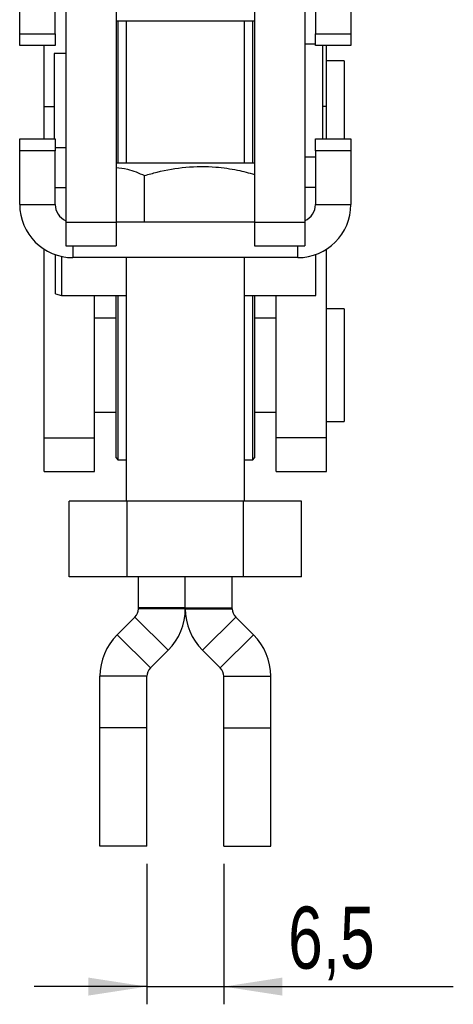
# Model space of a CAD drawing. Extents: x 48 to 577, y 21 to 436.
# Tile 7 of 11: x 350 to 387, y 192 to 275. Entities that reach past the tile are written whole.
import ezdxf

# ---------------------------------------------------------------- set-up
doc = ezdxf.new("R2010")
doc.units = 0
doc.header["$LTSCALE"] = 1.5
doc.layers.get('0').update_dxf_attribs({"linetype": 'CONTINUOUS'})
doc.styles.add('SLDTEXTSTYLE0', font='TXT', dxfattribs={"width": 0.75})
doc.dimstyles.new('SLDDIMSTYLE4', dxfattribs={"dimtxt": 5.25, "dimasz": 4.953, "dimexe": 0, "dimexo": 0.0625, "dimgap": 1.3125, "dimtad": 1, "dimdec": 3, "dimrnd": 1e-09, "dimzin": 12, "dimtxsty": 'SLDTEXTSTYLE0', "dimsah": 1, "dimcen": 0.09, "dimazin": 3, "dimtfac": 1, "dimtdec": 3, "dimtmove": 0, "dimatfit": 3, "dimtolj": 1, "dimtzin": 12})

# ---------------------------------------------------------------- blocks, each defined once
blk = doc.blocks.new('_D_9')
at = {"color": 7, "linetype": 'CONTINUOUS'}
for p, q in [((360.687, 203.855), (360.687, 191.957)), ((367.187, 203.855), (367.187, 191.957)), ((360.687, 193.457), (351.162, 193.457)), ((360.687, 193.457), (367.187, 193.457)), ((367.187, 193.457), (386.591, 193.457))]:
    blk.add_line(p, q, dxfattribs=at)
for points in [[(360.687, 193.457), (355.734, 194.219), (355.734, 192.695)], [(367.187, 193.457), (372.14, 192.695), (372.14, 194.219)]]:
    blk.add_solid(points, dxfattribs=at)
at = {"color": 7, "linetype": 'CONTINUOUS', "insert": (372.627, 200.225, -38.9), "char_height": 5.25, "attachment_point": 1, "style": 'SLDTEXTSTYLE0'}
blk.add_mtext('6,5', dxfattribs=at)

msp = doc.modelspace()

# ---------------------------------------------------------------- linework, layer by layer
at = {"color": 7, "linetype": 'CONTINUOUS'}
for p, q in [((353.837287, 280.147579), (353.837287, 258.147579)), ((358.087286, 280.147579), (358.087286, 258.147579)), ((369.787286, 280.147579), (369.787286, 258.147579)), ((374.037286, 280.147579), (374.037286, 258.147579)), ((349.937286, 274.097579), (349.937286, 278.64758)), ((352.937286, 274.097579), (352.937286, 278.64758)), ((374.937286, 278.64758), (374.937286, 274.097579)), ((377.937287, 278.64758), (377.937287, 274.097579)), ((369.787286, 275.147578), (358.087286, 275.147578)), ((358.237286, 275.147578), (358.237286, 263.147579)), ((358.937286, 275.147578), (358.937286, 263.147579)), ((368.937286, 263.147579), (368.937286, 275.147578)), ((369.637286, 263.147579), (369.637286, 275.147578)), ((349.937286, 274.097579), (352.937286, 274.097579)), ((349.937286, 273.097579), (349.937286, 274.097579)), ((352.937286, 274.097579), (352.937286, 273.097579)), ((374.937286, 274.097579), (377.937287, 274.097579)), ((374.937286, 273.097579), (374.937286, 274.097579)), ((377.937287, 274.097579), (377.937287, 273.097579)), ((352.937286, 273.097579), (349.937286, 273.097579)), ((352.001512, 267.934458), (352.001512, 273.097579)), ((374.937286, 273.210079), (374.037286, 273.210079)), ((377.937287, 273.097579), (374.937286, 273.097579)), ((375.537286, 273.097579), (375.537286, 269.001357)), ((375.87306, 267.934458), (375.87306, 273.097579)), ((353.837287, 272.416329), (352.837286, 272.416329)), ((352.837286, 272.416329), (352.837286, 268.90906)), ((377.373061, 271.806298), (375.87306, 271.806298)), ((377.373061, 271.806298), (377.373061, 265.197579)), ((352.837286, 268.90906), (352.837286, 265.197579)), ((375.537286, 269.001357), (375.537286, 265.197579)), ((352.001512, 265.197579), (352.001512, 267.934458)), ((375.87306, 265.197579), (375.87306, 267.934458)), ((349.937286, 264.197579), (349.937286, 265.197579)), ((349.937286, 265.197579), (352.937286, 265.197579)), ((352.937286, 265.197579), (352.937286, 264.197579)), ((374.937286, 265.197579), (377.937287, 265.197579)), ((374.937286, 264.197579), (374.937286, 265.197579)), ((377.937287, 265.197579), (377.937287, 264.197579)), ((352.937286, 264.197579), (349.937286, 264.197579)), ((349.937286, 259.647579), (349.937286, 264.197579)), ((352.937286, 264.478829), (353.837287, 264.478829)), ((352.937286, 259.647579), (352.937286, 264.197579)), ((377.937287, 264.197579), (374.937286, 264.197579)), ((374.937286, 264.197579), (374.937286, 259.647579)), ((377.937287, 264.197579), (377.937287, 259.647579)), ((374.037286, 263.685079), (374.937286, 263.685079)), ((369.787286, 263.147579), (358.087286, 263.147579)), ((360.492216, 258.147579), (360.492216, 262.099714)), ((349.937286, 259.647579), (352.937286, 259.647579)), ((374.937286, 259.647579), (377.937287, 259.647579)), ((353.837287, 258.147579), (353.837287, 256.147579)), ((353.837287, 258.147579), (358.087286, 258.147579)), ((369.787286, 258.147579), (358.087286, 258.147579)), ((358.087286, 258.147579), (358.087286, 256.147579)), ((369.787286, 258.147579), (374.037286, 258.147579)), ((369.787286, 258.147579), (369.787286, 256.147579)), ((374.037286, 258.147579), (374.037286, 256.147579)), ((352.001512, 239.887391), (352.001512, 255.863797)), ((353.837287, 256.147579), (358.087286, 256.147579)), ((369.787286, 256.147579), (374.037286, 256.147579)), ((375.87306, 239.887391), (375.87306, 255.863797)), ((352.958174, 252.076827), (352.958174, 255.397611)), ((353.458174, 255.255388), (353.458174, 251.942852)), ((373.437286, 255.147579), (354.437287, 255.147579)), ((358.937286, 255.147579), (358.937286, 234.547578)), ((368.937286, 234.547578), (368.937286, 255.147579)), ((374.958174, 251.942852), (374.958174, 255.412381)), ((352.958174, 252.076827), (353.458174, 251.942852)), ((353.458174, 251.942852), (358.937286, 251.942852)), ((356.251512, 239.887391), (356.251512, 251.942852)), ((358.087286, 238.197579), (358.087286, 251.942852)), ((358.237286, 251.942852), (358.237286, 238.04758)), ((368.937286, 251.942852), (374.958174, 251.942852)), ((369.637286, 238.04758), (369.637286, 251.942852)), ((369.787286, 251.942852), (369.787286, 238.197579)), ((371.62306, 239.887391), (371.62306, 251.942852)), ((358.087286, 250.016329), (356.251512, 250.016329)), ((371.62306, 250.016329), (369.787286, 250.016329)), ((377.373061, 250.810079), (375.87306, 250.810079)), ((377.373061, 250.810079), (377.373061, 241.285079)), ((356.251512, 242.078829), (358.087286, 242.078829)), ((369.787286, 242.078829), (371.62306, 242.078829)), ((375.87306, 241.285079), (377.373061, 241.285079)), ((352.001512, 239.887391), (356.251512, 239.887391)), ((352.001512, 237.047578), (352.001512, 239.887391)), ((356.251512, 237.047578), (356.251512, 239.887391)), ((375.87306, 239.887391), (371.62306, 239.887391)), ((371.62306, 237.047578), (371.62306, 239.887391)), ((375.87306, 237.047578), (375.87306, 239.887391)), ((358.087286, 238.197579), (358.237286, 238.04758)), ((358.237286, 238.04758), (358.937286, 238.04758)), ((368.937286, 238.04758), (369.637286, 238.04758)), ((369.637286, 238.04758), (369.787286, 238.197579)), ((352.001512, 237.047578), (356.251512, 237.047578)), ((371.62306, 237.047578), (375.87306, 237.047578)), ((354.122332, 228.14758), (354.122332, 234.547578)), ((359.029809, 234.547578), (354.122332, 234.547578)), ((359.029809, 228.14758), (359.029809, 234.547578)), ((368.844763, 234.547578), (359.029809, 234.547578)), ((368.844763, 228.14758), (368.844763, 234.547578)), ((373.752241, 234.547578), (368.844763, 234.547578)), ((373.752241, 228.14758), (373.752241, 234.547578)), ((359.029809, 228.14758), (354.122332, 228.14758)), ((368.844763, 228.14758), (359.029809, 228.14758)), ((359.967286, 225.516018), (359.967286, 228.14758)), ((363.937286, 225.516018), (363.937286, 228.14758)), ((367.907286, 225.516018), (367.907286, 228.14758)), ((373.752241, 228.14758), (368.844763, 228.14758)), ((363.937286, 225.516018), (359.967286, 225.516018)), ((359.967286, 225.437761), (359.967286, 225.516018)), ((363.937286, 225.437761), (359.967286, 225.437761)), ((363.937286, 225.437761), (363.937286, 225.516018)), ((363.937286, 225.516018), (367.907286, 225.516018)), ((363.937286, 225.437761), (367.907286, 225.437761)), ((367.907286, 225.437761), (367.907286, 225.516018)), ((358.172966, 223.229224), (359.674393, 224.730654)), ((362.481607, 221.923439), (359.674393, 224.730654)), ((365.392966, 221.923439), (368.200179, 224.730654)), ((369.701607, 223.229224), (368.200179, 224.730654)), ((360.980179, 220.422013), (358.172966, 223.229224)), ((366.894393, 220.422013), (369.701607, 223.229224)), ((360.980179, 220.422013), (362.481607, 221.923439)), ((366.894393, 220.422013), (365.392966, 221.923439)), ((360.687286, 219.714905), (356.717286, 219.714905)), ((356.717286, 215.354866), (356.717286, 219.714905)), ((360.687286, 215.354866), (360.687286, 219.714905)), ((367.187286, 219.714905), (371.157286, 219.714905)), ((367.187286, 215.354866), (367.187286, 219.714905)), ((371.157286, 215.354866), (371.157286, 219.714905)), ((360.687286, 215.354866), (356.717286, 215.354866)), ((356.717286, 205.354864), (356.717286, 215.354866)), ((360.687286, 205.354864), (360.687286, 215.354866)), ((367.187286, 205.354864), (367.187286, 215.354866)), ((367.187286, 215.354866), (371.157286, 215.354866)), ((371.157286, 205.354864), (371.157286, 215.354866)), ((360.687286, 205.354864), (356.717286, 205.354864)), ((367.187286, 205.354864), (371.157286, 205.354864))]:
    msp.add_line(p, q, dxfattribs=at)
at = {"color": 8, "linetype": 'CONTINUOUS'}
for p, q in [((352.001512, 267.934458), (352.837286, 267.934458)), ((375.87306, 267.934458), (375.537286, 267.934458)), ((352.937286, 261.089804), (353.837287, 261.089804)), ((374.937286, 261.089804), (374.037286, 261.089804)), ((354.437287, 256.147579), (354.437287, 255.147579)), ((373.437286, 255.147579), (373.437286, 256.147579))]:
    msp.add_line(p, q, dxfattribs=at)
at = {"color": 7, "linetype": 'CONTINUOUS'}
for centre, radius, start, end in [((354.437286, 259.647579), 4.5, 180, 270), ((354.437286, 259.647579), 1.5, 180, 246.42182152), ((373.437286, 259.647579), 4.5, 270, 0), ((373.437286, 259.647579), 1.5, 293.57817848, 0), ((358.967286, 225.43776), 1, 315, 0), ((358.967286, 225.43776), 4.97, 315, 0), ((368.907286, 225.43776), 4.97, 180, 225), ((368.907286, 225.43776), 1, 180, 225), ((361.687286, 219.714905), 4.97, 135, 180), ((366.187286, 219.714905), 4.97, 0, 45), ((361.687286, 219.714905), 1, 135, 180), ((366.187286, 219.714905), 1, 0, 45)]:
    msp.add_arc(centre, radius, start, end, dxfattribs=at)
for points, knots in [([(358.087286, 262.778266), (358.408265, 262.741277), (359.223773, 262.6473), (360.013388, 262.306424), (360.492216, 262.099714)], [0, 0, 0, 0, 0.393593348, 1, 1, 1, 1]), ([(360.492216, 262.099714), (360.843528, 262.197435), (361.988963, 262.516049), (363.999078, 262.867927), (366.294639, 262.878719), (368.236248, 262.60914), (369.310861, 262.322474), (369.787286, 262.195382)], [0, 0, 0, 0, 0.115955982, 0.3780689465, 0.6465098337, 0.8432816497, 1, 1, 1, 1])]:
    msp.add_open_spline(points, degree=3, knots=knots, dxfattribs=at)

# ---------------------------------------------------------------- dimensions: what is measured, and where the dimension line sits
dim = msp.add_linear_dim(base=(367.187286, 193.457495), p1=(360.687286, 205.354864), p2=(367.187286, 205.354864), dimstyle='SLDDIMSTYLE4', dxfattribs=at)
dim.commit()
dim.dimension.update_dxf_attribs({"geometry": '_D_9', "text_midpoint": (379.609089, 193.457495), "dimtype": 160})

doc.saveas('drawing.dxf')
